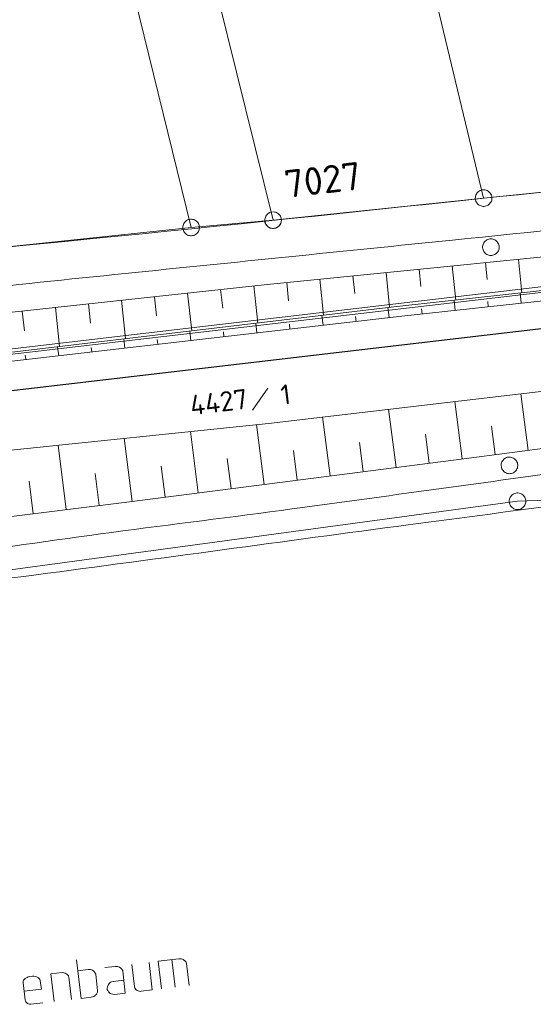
# Model space of a CAD drawing. Header units: metres. Extents: x 3425540 to 3446143, y 5432760 to 5444637.
# Tile 240 of 256: x 3438407 to 3438453, y 5439310 to 5439399. Entities that reach past the tile are written whole.
import ezdxf
from ezdxf.enums import TextEntityAlignment as Align

# ---------------------------------------------------------------- set-up
doc = ezdxf.new("R2010")
doc.units = ezdxf.units.M
for name, color, linetype, lineweight in [('B_Bestand', 9, 'Continuous', 18), ('B_Böschung', 9, 'Continuous', 18), ('B_Flurgrenzen', 9, 'Continuous', 18), ('B_Gleisachse', 9, 'Continuous', 25), ('Bestand_Neu_Strecke 3443', 9, 'Continuous', 18)]:
    doc.layers.add(name, color=color, linetype=linetype, lineweight=lineweight)
doc.styles.get("Standard").update_dxf_attribs({"font": 'isocpeur.ttf'})

msp = doc.modelspace()

# ---------------------------------------------------------------- linework, layer by layer
at = {"layer": 'B_Bestand'}
for p, q in [((3438418.434, 5439313.853), (3438418.729, 5439311.364)), ((3438421.129, 5439314.172), (3438419.269, 5439313.952)), ((3438419.563, 5439311.462), (3438419.269, 5439313.952)), ((3438420.794, 5439311.608), (3438420.5, 5439314.098)), ((3438422.053, 5439311.757), (3438421.817, 5439313.754)), ((3438410.595, 5439312.926), (3438409.583, 5439312.806)), ((3438409.878, 5439310.316), (3438409.583, 5439312.806)), ((3438412.935, 5439313.203), (3438412.004, 5439313.092)), ((3438416.875, 5439313.669), (3438417.111, 5439311.672)), ((3438407.251, 5439310.477), (3438407.069, 5439312.009)), ((3438411.437, 5439310.501), (3438411.198, 5439312.525)), ((3438413.8, 5439311.28), (3438413.622, 5439312.785)), ((3438417.716, 5439311.244), (3438418.729, 5439311.364)), ((3438407.771, 5439310.067), (3438408.865, 5439310.196))]:
    msp.add_line(p, q, dxfattribs=at)
for points in [[(3438411.888, 5439314.077), (3438412.299, 5439310.603), (3438413.229, 5439310.713)], [(3438421.129, 5439314.172), (3438421.351, 5439314.171), (3438421.525, 5439314.108), (3438421.586, 5439314.06), (3438421.647, 5439314.012), (3438421.742, 5439313.912), (3438421.776, 5439313.861), (3438421.817, 5439313.754)], [(3438410.595, 5439312.926), (3438410.763, 5439312.918), (3438410.879, 5439312.876), (3438410.967, 5439312.831), (3438411.028, 5439312.783), (3438411.123, 5439312.683), (3438411.157, 5439312.632), (3438411.198, 5439312.525)], [(3438412.935, 5439313.203), (3438413.157, 5439313.201), (3438413.331, 5439313.138), (3438413.453, 5439313.042), (3438413.548, 5439312.942), (3438413.582, 5439312.891), (3438413.622, 5439312.785)], [(3438414.439, 5439313.381), (3438415.37, 5439313.491), (3438415.592, 5439313.489), (3438415.766, 5439313.427), (3438415.888, 5439313.33), (3438415.983, 5439313.23), (3438416.017, 5439313.179), (3438416.057, 5439313.073), (3438416.294, 5439311.075), (3438415.336, 5439310.962), (3438415.169, 5439310.97), (3438415.025, 5439311.009), (3438414.937, 5439311.054), (3438414.906, 5439311.078), (3438414.781, 5439311.202), (3438414.713, 5439311.305), (3438414.673, 5439311.411), (3438414.66, 5439311.52), (3438414.674, 5439311.633), (3438414.737, 5439311.807), (3438414.83, 5439311.956), (3438414.957, 5439312.055), (3438415.036, 5439312.092), (3438415.197, 5439312.139), (3438416.154, 5439312.252)], [(3438408.629, 5439312.194), (3438408.585, 5439312.327), (3438408.521, 5439312.403), (3438408.46, 5439312.451), (3438408.283, 5439312.541), (3438408.054, 5439312.597), (3438407.914, 5439312.608), (3438407.668, 5439312.579), (3438407.534, 5439312.536), (3438407.428, 5439312.495), (3438407.274, 5439312.394), (3438407.126, 5439312.238), (3438407.081, 5439312.149), (3438407.069, 5439312.009)], [(3438407.16, 5439311.243), (3438408.72, 5439311.427), (3438408.629, 5439312.194)], [(3438413.229, 5439310.713), (3438413.445, 5439310.766), (3438413.548, 5439310.834), (3438413.599, 5439310.868), (3438413.648, 5439310.929), (3438413.696, 5439310.99), (3438413.765, 5439311.109), (3438413.786, 5439311.167), (3438413.8, 5439311.28)], [(3438417.111, 5439311.672), (3438417.154, 5439311.538), (3438417.188, 5439311.487), (3438417.253, 5439311.411), (3438417.283, 5439311.387), (3438417.375, 5439311.314), (3438417.464, 5439311.269), (3438417.549, 5439311.252), (3438417.634, 5439311.234), (3438417.716, 5439311.244)], [(3438407.771, 5439310.067), (3438407.658, 5439310.081), (3438407.573, 5439310.099), (3438407.484, 5439310.144), (3438407.423, 5439310.192), (3438407.393, 5439310.216), (3438407.328, 5439310.292), (3438407.294, 5439310.343), (3438407.251, 5439310.477), (3438407.248, 5439310.504)]]:
    msp.add_lwpolyline(points, dxfattribs=at)
for points, knots in [([(3438280.132, 5439336.559), (3438288.953, 5439337.519), (3438297.774, 5439338.479), (3438306.595, 5439339.438), (3438312.499, 5439340.081), (3438318.397, 5439340.772), (3438324.299, 5439341.435), (3438330.332, 5439342.113), (3438336.368, 5439342.754), (3438342.4, 5439343.44), (3438346.925, 5439343.955), (3438351.437, 5439344.581), (3438355.959, 5439345.122), (3438363.097, 5439345.976), (3438370.242, 5439346.766), (3438377.379, 5439347.628), (3438380.379, 5439347.991), (3438383.378, 5439348.365), (3438386.376, 5439348.75), (3438390.657, 5439349.3), (3438394.937, 5439349.865), (3438399.215, 5439350.442), (3438404.499, 5439351.155), (3438409.776, 5439351.925), (3438415.061, 5439352.635), (3438420.491, 5439353.365), (3438425.932, 5439354.016), (3438431.361, 5439354.754), (3438438.523, 5439355.728), (3438445.682, 5439356.723), (3438452.844, 5439357.699), (3438459.774, 5439358.644), (3438466.703, 5439359.6), (3438473.637, 5439360.519), (3438480.428, 5439361.419), (3438487.224, 5439362.273), (3438494.019, 5439363.14), (3438501.763, 5439364.129), (3438509.511, 5439365.095), (3438517.255, 5439366.085), (3438526.309, 5439367.243), (3438535.348, 5439368.523), (3438544.398, 5439369.713), (3438549.946, 5439370.443), (3438555.518, 5439370.991), (3438561.058, 5439371.78), (3438566.129, 5439372.502), (3438571.193, 5439373.264), (3438576.258, 5439374.027), (3438581.665, 5439374.842), (3438587.072, 5439375.657), (3438592.479, 5439376.471), (3438594.973, 5439376.847), (3438597.468, 5439377.221), (3438599.962, 5439377.596), (3438614.649, 5439379.804), (3438629.314, 5439382.161), (3438644.041, 5439384.108), (3438651.993, 5439385.16), (3438659.982, 5439385.881), (3438667.949, 5439386.799), (3438672.634, 5439387.339), (3438677.316, 5439387.894), (3438682.002, 5439388.427), (3438688.386, 5439389.153), (3438694.782, 5439389.772), (3438701.167, 5439390.494), (3438707.245, 5439391.182), (3438713.32, 5439391.894), (3438719.393, 5439392.625), (3438725.002, 5439393.301), (3438730.612, 5439393.97), (3438736.216, 5439394.688), (3438742.958, 5439395.552), (3438749.7, 5439396.416), (3438756.442, 5439397.279)], [0, 0, 0, 0, 0.055433, 0.055433, 0.055433, 0.092534, 0.092534, 0.092534, 0.130459, 0.130459, 0.130459, 0.158912, 0.158912, 0.158912, 0.203822, 0.203822, 0.203822, 0.222703, 0.222703, 0.222703, 0.24967, 0.24967, 0.24967, 0.282983, 0.282983, 0.282983, 0.317213, 0.317213, 0.317213, 0.362368, 0.362368, 0.362368, 0.406065, 0.406065, 0.406065, 0.448859, 0.448859, 0.448859, 0.497634, 0.497634, 0.497634, 0.55466, 0.55466, 0.55466, 0.58962, 0.58962, 0.58962, 0.621617, 0.621617, 0.621617, 0.655778, 0.655778, 0.655778, 0.671536, 0.671536, 0.671536, 0.764324, 0.764324, 0.764324, 0.814426, 0.814426, 0.814426, 0.843886, 0.843886, 0.843886, 0.884028, 0.884028, 0.884028, 0.922241, 0.922241, 0.922241, 0.957536, 0.957536, 0.957536, 1, 1, 1, 1]), ([(3438486.659, 5439386.767), (3438468.916, 5439384.903), (3438451.173, 5439383.039), (3438433.43, 5439381.175), (3438409.693, 5439378.681), (3438385.92, 5439376.529), (3438362.197, 5439373.901), (3438346.106, 5439372.119), (3438330.037, 5439370.138), (3438313.953, 5439368.294), (3438299.574, 5439366.646), (3438285.193, 5439365.01), (3438270.814, 5439363.36), (3438261.952, 5439362.343), (3438253.084, 5439361.375), (3438244.233, 5439360.265), (3438236.421, 5439359.286), (3438228.609, 5439358.307), (3438220.797, 5439357.328)], [0, 0, 0, 0, 0.200086, 0.200086, 0.200086, 0.467768, 0.467768, 0.467768, 0.649337, 0.649337, 0.649337, 0.811659, 0.811659, 0.811659, 0.911701, 0.911701, 0.911701, 1, 1, 1, 1]), ([(3438489.324, 5439383.44), (3438474.82, 5439381.961), (3438460.317, 5439380.482), (3438445.813, 5439379.003), (3438435.967, 5439377.999), (3438426.121, 5439376.996), (3438416.276, 5439375.989), (3438406.052, 5439374.944), (3438395.835, 5439373.824), (3438385.616, 5439372.731), (3438375.24, 5439371.622), (3438364.862, 5439370.523), (3438354.489, 5439369.383), (3438342.486, 5439368.064), (3438330.487, 5439366.715), (3438318.487, 5439365.374), (3438306.047, 5439363.985), (3438293.607, 5439362.59), (3438281.168, 5439361.188), (3438272.142, 5439360.171), (3438263.117, 5439359.138), (3438254.104, 5439358.016), (3438243.136, 5439356.651), (3438232.168, 5439355.286), (3438221.2, 5439353.921)], [0, 0, 0, 0, 0.162137, 0.162137, 0.162137, 0.272203, 0.272203, 0.272203, 0.386504, 0.386504, 0.386504, 0.502561, 0.502561, 0.502561, 0.63685, 0.63685, 0.63685, 0.776063, 0.776063, 0.776063, 0.87708, 0.87708, 0.87708, 1, 1, 1, 1]), ([(3438491.408, 5439359.896), (3438488.866, 5439359.647), (3438486.325, 5439359.397), (3438483.783, 5439359.147), (3438482.575, 5439359.029), (3438481.395, 5439358.706), (3438480.196, 5439358.52), (3438477.275, 5439358.067), (3438474.356, 5439357.594), (3438471.426, 5439357.203), (3438461.553, 5439355.887), (3438451.673, 5439354.633), (3438441.801, 5439353.318), (3438430.621, 5439351.829), (3438419.449, 5439350.28), (3438408.265, 5439348.816), (3438396.403, 5439347.264), (3438384.527, 5439345.82), (3438372.651, 5439344.374), (3438358.661, 5439342.671), (3438344.669, 5439340.983), (3438330.668, 5439339.372), (3438308.5, 5439336.821), (3438286.299, 5439334.565), (3438264.135, 5439331.982), (3438250.872, 5439330.436), (3438237.609, 5439328.891), (3438224.345, 5439327.345)], [0, 0, 0, 0, 0.028476, 0.028476, 0.028476, 0.04201, 0.04201, 0.04201, 0.074971, 0.074971, 0.074971, 0.18602, 0.18602, 0.18602, 0.31178, 0.31178, 0.31178, 0.445172, 0.445172, 0.445172, 0.602312, 0.602312, 0.602312, 0.851114, 0.851114, 0.851114, 1, 1, 1, 1])]:
    msp.add_open_spline(points, degree=3, knots=knots, dxfattribs=at)
at = {"layer": 'B_Böschung'}
for p, q in [((3438448.775, 5439376.968), (3438448.927, 5439375.447)), ((3438451.76, 5439377.267), (3438452.062, 5439374.257)), ((3438439.82, 5439376.07), (3438440.135, 5439372.929)), ((3438442.805, 5439376.369), (3438442.961, 5439374.816)), ((3438445.79, 5439376.669), (3438446.098, 5439373.594)), ((3438430.865, 5439375.171), (3438431.032, 5439373.521)), ((3438433.85, 5439375.47), (3438434.176, 5439372.223)), ((3438436.835, 5439375.771), (3438436.995, 5439374.173)), ((3438421.915, 5439374.217), (3438422.284, 5439370.816)), ((3438424.897, 5439374.54), (3438425.081, 5439372.854)), ((3438427.881, 5439374.862), (3438428.242, 5439371.521)), ((3438452.02, 5439373.316), (3438451.919, 5439374.241)), ((3438412.967, 5439373.248), (3438413.156, 5439371.504)), ((3438415.949, 5439373.571), (3438416.324, 5439370.112)), ((3438418.932, 5439373.894), (3438419.118, 5439372.179)), ((3438446.055, 5439372.665), (3438445.955, 5439373.578)), ((3438449.037, 5439372.99), (3438448.987, 5439373.45)), ((3438407.002, 5439372.603), (3438407.194, 5439370.829)), ((3438409.984, 5439372.925), (3438410.365, 5439369.407)), ((3438440.091, 5439372.006), (3438439.987, 5439372.911)), ((3438443.073, 5439372.339), (3438443.023, 5439372.793)), ((3438428.17, 5439370.631), (3438428.07, 5439371.501)), ((3438434.131, 5439371.318), (3438434.028, 5439372.205)), ((3438437.111, 5439371.662), (3438437.059, 5439372.11)), ((3438422.21, 5439369.944), (3438422.111, 5439370.796)), ((3438425.19, 5439370.287), (3438425.14, 5439370.718)), ((3438431.151, 5439370.974), (3438431.1, 5439371.414)), ((3438416.248, 5439369.256), (3438416.152, 5439370.091)), ((3438419.229, 5439369.6), (3438419.18, 5439370.022)), ((3438410.288, 5439368.569), (3438410.193, 5439369.387)), ((3438413.268, 5439368.913), (3438413.22, 5439369.326)), ((3438407.307, 5439368.226), (3438407.261, 5439368.63)), ((3438429.198, 5439362.471), (3438477.384, 5439368.121)), ((3438446.679, 5439359.266), (3438446.012, 5439364.442)), ((3438446.83, 5439359.285), (3438489.064, 5439364.732)), ((3438452.63, 5439360.033), (3438451.971, 5439365.141)), ((3438440.728, 5439358.499), (3438440.052, 5439363.743)), ((3438434.777, 5439357.732), (3438434.093, 5439363.045)), ((3438396.803, 5439359.107), (3438429.198, 5439362.471)), ((3438422.876, 5439356.199), (3438422.162, 5439361.741)), ((3438428.826, 5439356.966), (3438428.131, 5439362.36)), ((3438449.654, 5439359.649), (3438449.323, 5439362.22)), ((3438416.925, 5439355.432), (3438416.194, 5439361.121)), ((3438443.704, 5439358.882), (3438443.368, 5439361.488)), ((3438410.971, 5439354.688), (3438410.245, 5439360.503)), ((3438431.802, 5439357.349), (3438431.457, 5439360.022)), ((3438437.753, 5439358.116), (3438437.413, 5439360.755)), ((3438416.675, 5439355.4), (3438446.83, 5439359.285)), ((3438425.851, 5439356.582), (3438425.499, 5439359.316)), ((3438419.9, 5439355.816), (3438419.539, 5439358.623)), ((3438407.994, 5439354.316), (3438407.627, 5439357.255)), ((3438413.948, 5439355.059), (3438413.589, 5439357.936)), ((3438367.915, 5439349.309), (3438416.675, 5439355.4))]:
    msp.add_line(p, q, dxfattribs=at)
for points in [[(3438332.433, 5439364.574), (3438366.309, 5439368.317), (3438383.066, 5439370.012), (3438429.097, 5439374.994), (3438466.343, 5439378.729), (3438502.139, 5439382.245), (3438531.354, 5439384.981), (3438547.59, 5439386.283), (3438564.519, 5439387.929), (3438582.708, 5439389.319)], [(3438332.906, 5439360.47), (3438347.135, 5439362.082), (3438366.062, 5439364.296), (3438403.491, 5439368.594), (3438440.518, 5439372.974), (3438460.443, 5439375.189), (3438486.88, 5439378.089), (3438509.67, 5439380.739), (3438540.413, 5439384.164), (3438559.904, 5439386.248), (3438582.708, 5439389.319)], [(3438332.906, 5439360.47), (3438334.678, 5439359.824), (3438341.059, 5439360.518), (3438363.068, 5439363.124), (3438441.251, 5439372.14), (3438463.129, 5439374.529), (3438478.241, 5439376.261), (3438502.073, 5439378.78), (3438520.305, 5439380.865), (3438539.373, 5439382.901), (3438551.397, 5439384.378), (3438561.903, 5439385.594), (3438569.817, 5439386.545), (3438578.412, 5439387.588), (3438582.927, 5439388.109)]]:
    msp.add_lwpolyline(points, dxfattribs=at)
at = {"layer": 'B_Flurgrenzen'}
for p, q in [((3438448.619, 5439382.791), (3438434.654, 5439440.862)), ((3438422.227, 5439380.139), (3438407.984, 5439438.108)), ((3438429.625, 5439380.802), (3438415.272, 5439438.881)), ((3438448.619, 5439382.791), (3438480.597, 5439386.098)), ((3438429.625, 5439380.802), (3438448.619, 5439382.791)), ((3438422.227, 5439380.139), (3438429.625, 5439380.802)), ((3438373.119, 5439374.965), (3438422.227, 5439380.139)), ((3438427.768, 5439363.668), (3438429.142, 5439365.646)), ((3438352.272, 5439341.982), (3438451.673, 5439355.446)), ((3438451.673, 5439355.446), (3438454.323, 5439355.557))]:
    msp.add_line(p, q, dxfattribs=at)
for points in [[(3438449.369, 5439382.791), (3438449.363, 5439382.885), (3438449.345, 5439382.974), (3438449.316, 5439383.069), (3438449.275, 5439383.151), (3438449.221, 5439383.228), (3438449.162, 5439383.305), (3438449.097, 5439383.37), (3438449.021, 5439383.423), (3438448.938, 5439383.47), (3438448.849, 5439383.5), (3438448.761, 5439383.523), (3438448.666, 5439383.535), (3438448.572, 5439383.535), (3438448.477, 5439383.523), (3438448.389, 5439383.5), (3438448.3, 5439383.47), (3438448.217, 5439383.423), (3438448.141, 5439383.37), (3438448.076, 5439383.305), (3438448.017, 5439383.228), (3438447.963, 5439383.151), (3438447.922, 5439383.069), (3438447.893, 5439382.974), (3438447.875, 5439382.885), (3438447.869, 5439382.791), (3438447.875, 5439382.697), (3438447.893, 5439382.608), (3438447.922, 5439382.513), (3438447.963, 5439382.431), (3438448.017, 5439382.354), (3438448.076, 5439382.277), (3438448.141, 5439382.212), (3438448.217, 5439382.159), (3438448.3, 5439382.112), (3438448.389, 5439382.082), (3438448.477, 5439382.059), (3438448.572, 5439382.047), (3438448.666, 5439382.047), (3438448.761, 5439382.059), (3438448.849, 5439382.082), (3438448.938, 5439382.112), (3438449.021, 5439382.159), (3438449.097, 5439382.212), (3438449.162, 5439382.277), (3438449.221, 5439382.354), (3438449.275, 5439382.431), (3438449.316, 5439382.513), (3438449.345, 5439382.608), (3438449.363, 5439382.697), (3438449.369, 5439382.791)], [(3438429.578, 5439381.546), (3438429.483, 5439381.534), (3438429.395, 5439381.511), (3438429.306, 5439381.481), (3438429.223, 5439381.434), (3438429.147, 5439381.381), (3438429.082, 5439381.316), (3438429.023, 5439381.239), (3438428.969, 5439381.162), (3438428.928, 5439381.08), (3438428.899, 5439380.985), (3438428.881, 5439380.896), (3438428.875, 5439380.802), (3438428.881, 5439380.708), (3438428.899, 5439380.619), (3438428.928, 5439380.524), (3438428.969, 5439380.442), (3438429.023, 5439380.365), (3438429.082, 5439380.288), (3438429.147, 5439380.223), (3438429.223, 5439380.17), (3438429.306, 5439380.123), (3438429.395, 5439380.093), (3438429.483, 5439380.07), (3438429.578, 5439380.058), (3438429.672, 5439380.058), (3438429.767, 5439380.07), (3438429.855, 5439380.093), (3438429.944, 5439380.123), (3438430.027, 5439380.17), (3438430.103, 5439380.223), (3438430.168, 5439380.288), (3438430.227, 5439380.365), (3438430.281, 5439380.442), (3438430.322, 5439380.524), (3438430.351, 5439380.619), (3438430.369, 5439380.708), (3438430.375, 5439380.802), (3438430.369, 5439380.896), (3438430.351, 5439380.985), (3438430.322, 5439381.08), (3438430.281, 5439381.162), (3438430.227, 5439381.239), (3438430.168, 5439381.316), (3438430.103, 5439381.381), (3438430.027, 5439381.434), (3438429.944, 5439381.481), (3438429.855, 5439381.511), (3438429.767, 5439381.534), (3438429.672, 5439381.546)], [(3438429.584, 5439381.546), (3438429.49, 5439381.535), (3438429.398, 5439381.513), (3438429.313, 5439381.479), (3438429.228, 5439381.439), (3438429.152, 5439381.382), (3438429.082, 5439381.32), (3438429.025, 5439381.248), (3438428.975, 5439381.165), (3438428.931, 5439381.083), (3438428.9, 5439380.996), (3438428.882, 5439380.898), (3438428.875, 5439380.808), (3438428.88, 5439380.714), (3438428.897, 5439380.621), (3438428.925, 5439380.535), (3438428.965, 5439380.444), (3438429.016, 5439380.367), (3438429.078, 5439380.297), (3438429.145, 5439380.228), (3438429.218, 5439380.171), (3438429.3, 5439380.127), (3438429.388, 5439380.09), (3438429.479, 5439380.071), (3438429.57, 5439380.058), (3438429.665, 5439380.057), (3438429.759, 5439380.069), (3438429.851, 5439380.091), (3438429.937, 5439380.125), (3438430.021, 5439380.165), (3438430.098, 5439380.222), (3438430.168, 5439380.283), (3438430.225, 5439380.356), (3438430.274, 5439380.439), (3438430.318, 5439380.521), (3438430.349, 5439380.608), (3438430.368, 5439380.706), (3438430.375, 5439380.796), (3438430.369, 5439380.89), (3438430.352, 5439380.983), (3438430.324, 5439381.069), (3438430.284, 5439381.159), (3438430.233, 5439381.237), (3438430.171, 5439381.307), (3438430.104, 5439381.376), (3438430.032, 5439381.433), (3438429.949, 5439381.477), (3438429.862, 5439381.514), (3438429.77, 5439381.533), (3438429.679, 5439381.546)], [(3438422.977, 5439380.139), (3438422.971, 5439380.233), (3438422.953, 5439380.322), (3438422.924, 5439380.417), (3438422.883, 5439380.499), (3438422.829, 5439380.576), (3438422.77, 5439380.653), (3438422.705, 5439380.718), (3438422.629, 5439380.771), (3438422.546, 5439380.818), (3438422.457, 5439380.848), (3438422.369, 5439380.871), (3438422.274, 5439380.883), (3438422.18, 5439380.883), (3438422.085, 5439380.871), (3438421.997, 5439380.848), (3438421.908, 5439380.818), (3438421.825, 5439380.771), (3438421.749, 5439380.718), (3438421.684, 5439380.653), (3438421.625, 5439380.576), (3438421.571, 5439380.499), (3438421.53, 5439380.417), (3438421.501, 5439380.322), (3438421.483, 5439380.233), (3438421.477, 5439380.139), (3438421.483, 5439380.045), (3438421.501, 5439379.956), (3438421.53, 5439379.861), (3438421.571, 5439379.779), (3438421.625, 5439379.702), (3438421.684, 5439379.625), (3438421.749, 5439379.56), (3438421.825, 5439379.507), (3438421.908, 5439379.46), (3438421.997, 5439379.43), (3438422.085, 5439379.407), (3438422.18, 5439379.395), (3438422.274, 5439379.395), (3438422.369, 5439379.407), (3438422.457, 5439379.43), (3438422.546, 5439379.46), (3438422.629, 5439379.507), (3438422.705, 5439379.56), (3438422.77, 5439379.625), (3438422.829, 5439379.702), (3438422.883, 5439379.779), (3438422.924, 5439379.861), (3438422.953, 5439379.956), (3438422.971, 5439380.045), (3438422.977, 5439380.139)], [(3438449.455, 5439377.633), (3438449.545, 5439377.662), (3438449.627, 5439377.701), (3438449.711, 5439377.752), (3438449.782, 5439377.812), (3438449.843, 5439377.882), (3438449.904, 5439377.958), (3438449.951, 5439378.037), (3438449.984, 5439378.124), (3438450.01, 5439378.216), (3438450.017, 5439378.309), (3438450.019, 5439378.4), (3438450.007, 5439378.495), (3438449.985, 5439378.587), (3438449.95, 5439378.676), (3438449.906, 5439378.756), (3438449.856, 5439378.835), (3438449.79, 5439378.903), (3438449.72, 5439378.965), (3438449.641, 5439379.013), (3438449.553, 5439379.051), (3438449.465, 5439379.084), (3438449.375, 5439379.104), (3438449.276, 5439379.11), (3438449.186, 5439379.106), (3438449.093, 5439379.089), (3438449.003, 5439379.061), (3438448.921, 5439379.022), (3438448.836, 5439378.97), (3438448.766, 5439378.91), (3438448.704, 5439378.84), (3438448.644, 5439378.764), (3438448.597, 5439378.686), (3438448.564, 5439378.598), (3438448.538, 5439378.507), (3438448.531, 5439378.414), (3438448.529, 5439378.322), (3438448.54, 5439378.227), (3438448.563, 5439378.136), (3438448.597, 5439378.047), (3438448.642, 5439377.967), (3438448.692, 5439377.888), (3438448.758, 5439377.819), (3438448.828, 5439377.757), (3438448.906, 5439377.71), (3438448.995, 5439377.671), (3438449.083, 5439377.638), (3438449.173, 5439377.618), (3438449.272, 5439377.612), (3438449.362, 5439377.616), (3438449.455, 5439377.633)], [(3438451.133, 5439357.953), (3438451.223, 5439357.982), (3438451.305, 5439358.021), (3438451.389, 5439358.072), (3438451.46, 5439358.132), (3438451.521, 5439358.202), (3438451.582, 5439358.278), (3438451.629, 5439358.357), (3438451.662, 5439358.444), (3438451.688, 5439358.536), (3438451.695, 5439358.629), (3438451.697, 5439358.72), (3438451.685, 5439358.815), (3438451.663, 5439358.907), (3438451.628, 5439358.996), (3438451.584, 5439359.076), (3438451.534, 5439359.155), (3438451.468, 5439359.223), (3438451.398, 5439359.285), (3438451.319, 5439359.333), (3438451.231, 5439359.371), (3438451.143, 5439359.404), (3438451.053, 5439359.424), (3438450.954, 5439359.43), (3438450.864, 5439359.426), (3438450.771, 5439359.409), (3438450.681, 5439359.381), (3438450.599, 5439359.342), (3438450.514, 5439359.29), (3438450.444, 5439359.23), (3438450.382, 5439359.16), (3438450.322, 5439359.084), (3438450.275, 5439359.006), (3438450.242, 5439358.918), (3438450.216, 5439358.827), (3438450.209, 5439358.734), (3438450.207, 5439358.642), (3438450.218, 5439358.547), (3438450.241, 5439358.456), (3438450.275, 5439358.367), (3438450.32, 5439358.287), (3438450.37, 5439358.208), (3438450.436, 5439358.139), (3438450.506, 5439358.077), (3438450.584, 5439358.03), (3438450.673, 5439357.991), (3438450.761, 5439357.958), (3438450.851, 5439357.938), (3438450.95, 5439357.932), (3438451.04, 5439357.936), (3438451.133, 5439357.953)], [(3438452.423, 5439355.446), (3438452.417, 5439355.54), (3438452.399, 5439355.629), (3438452.37, 5439355.724), (3438452.329, 5439355.806), (3438452.275, 5439355.883), (3438452.216, 5439355.96), (3438452.151, 5439356.025), (3438452.075, 5439356.078), (3438451.992, 5439356.125), (3438451.903, 5439356.155), (3438451.815, 5439356.178), (3438451.72, 5439356.19), (3438451.626, 5439356.19), (3438451.531, 5439356.178), (3438451.443, 5439356.155), (3438451.354, 5439356.125), (3438451.271, 5439356.078), (3438451.195, 5439356.025), (3438451.13, 5439355.96), (3438451.071, 5439355.883), (3438451.017, 5439355.806), (3438450.976, 5439355.724), (3438450.947, 5439355.629), (3438450.929, 5439355.54), (3438450.923, 5439355.446), (3438450.929, 5439355.352), (3438450.947, 5439355.263), (3438450.976, 5439355.168), (3438451.017, 5439355.086), (3438451.071, 5439355.009), (3438451.13, 5439354.932), (3438451.195, 5439354.867), (3438451.271, 5439354.814), (3438451.354, 5439354.767), (3438451.443, 5439354.737), (3438451.531, 5439354.714), (3438451.626, 5439354.702), (3438451.72, 5439354.702), (3438451.815, 5439354.714), (3438451.903, 5439354.737), (3438451.992, 5439354.767), (3438452.075, 5439354.814), (3438452.151, 5439354.867), (3438452.216, 5439354.932), (3438452.275, 5439355.009), (3438452.329, 5439355.086), (3438452.37, 5439355.168), (3438452.399, 5439355.263), (3438452.417, 5439355.352), (3438452.423, 5439355.446)]]:
    msp.add_lwpolyline(points, dxfattribs=at)
at = {"layer": 'B_Gleisachse'}
msp.add_line((3438222.383, 5439343.922), (3439139.124, 5439451.239), dxfattribs=at)
at = {"layer": 'Bestand_Neu_Strecke 3443', "linetype": 'Continuous'}
for p, q in [((3438221.947, 5439347.646), (3439138.688, 5439454.963)), ((3438222.006, 5439347.15), (3439138.746, 5439454.467))]:
    msp.add_line(p, q, dxfattribs=at)

# ---------------------------------------------------------------- texts
at = {"layer": 'B_Bestand'}
msp.add_text('7027', height=2.5, rotation=6.75, dxfattribs=at).set_placement((3438430.813, 5439382.786))
at = {"layer": 'B_Flurgrenzen'}
msp.add_text('4427', height=1.8, rotation=6.86699, dxfattribs=at).set_placement((3438427.302, 5439364.702), align=Align.MIDDLE_RIGHT)
msp.add_text('1', height=1.8, rotation=6.86699, dxfattribs=at).set_placement((3438430.312, 5439365.027), align=Align.MIDDLE_LEFT)

doc.saveas('drawing.dxf')
